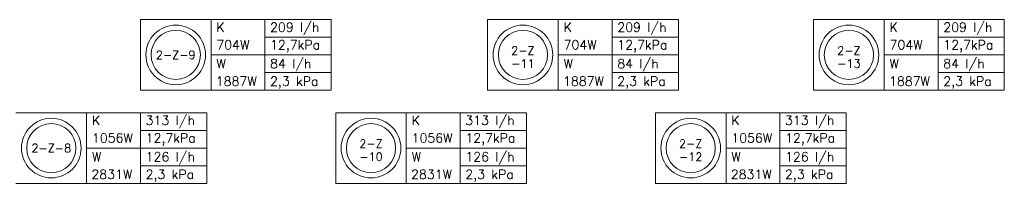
# Model space of a CAD drawing. Extents: x 7383 to 741080, y -570072 to -203000.
# Tile 19 of 43: x 474007 to 484710, y -323948 to -322165. Entities that reach past the tile are written whole.
import ezdxf
from ezdxf.enums import TextEntityAlignment as Align

# ---------------------------------------------------------------- set-up
doc = ezdxf.new("R2010")
doc.units = 0
doc.header["$LTSCALE"] = 25
doc.layers.add('000Vermogens2', color=7, linetype='CONTINUOUS')
doc.styles.add('VERWOL-1', font='ROMANS.SHX')

msp = doc.modelspace()

# ---------------------------------------------------------------- linework, layer by layer
at = {"layer": '000Vermogens2', "linetype": 'Continuous', "lineweight": 0}
for p, q in [((475319.5, -322165.3), (475319.5, -322933.1)), ((475319.5, -322165.3), (477392.4, -322165.3)), ((476087.4, -322165.3), (476087.4, -322933.1)), ((476672.6, -322549.2), (476672.6, -322165.3)), ((477392.4, -322165.3), (477392.4, -322933.1)), ((479093.9, -322165.3), (479093.9, -322933.1)), ((479093.9, -322165.3), (481166.8, -322165.3)), ((479861.8, -322165.3), (479861.8, -322933.1)), ((480447, -322549.2), (480447, -322165.3)), ((481166.8, -322165.3), (481166.8, -322933.1)), ((482637.2, -322165.3), (482637.2, -322933.1)), ((482637.2, -322165.3), (484710.1, -322165.3)), ((483405.1, -322165.3), (483405.1, -322933.1)), ((483990.3, -322549.2), (483990.3, -322165.3)), ((484710.1, -322165.3), (484710.1, -322933.1)), ((476672.6, -322357.3), (477392.4, -322357.3)), ((480447, -322357.3), (481166.8, -322357.3)), ((483990.3, -322357.3), (484710.1, -322357.3)), ((476087.4, -322549.2), (477392.4, -322549.2)), ((476672.6, -322549.2), (476672.6, -322933.1)), ((479861.8, -322549.2), (481166.8, -322549.2)), ((480447, -322549.2), (480447, -322933.1)), ((483405.1, -322549.2), (484710.1, -322549.2)), ((483990.3, -322549.2), (483990.3, -322933.1)), ((476672.6, -322741.2), (477392.4, -322741.2)), ((480447, -322741.2), (481166.8, -322741.2)), ((483990.3, -322741.2), (484710.1, -322741.2)), ((475319.5, -322933.1), (477392.4, -322933.1)), ((479093.9, -322933.1), (481166.8, -322933.1)), ((482637.2, -322933.1), (484710.1, -322933.1)), ((473967.1, -323179.8), (476040, -323179.8)), ((474734.9, -323179.8), (474734.9, -323947.7)), ((475320.2, -323563.7), (475320.2, -323179.8)), ((476040, -323179.8), (476040, -323947.7)), ((477442, -323179.8), (477442, -323947.7)), ((477442, -323179.8), (479514.9, -323179.8)), ((478209.9, -323179.8), (478209.9, -323947.7)), ((478795.2, -323563.7), (478795.2, -323179.8)), ((479514.9, -323179.8), (479514.9, -323947.7)), ((480917, -323179.8), (480917, -323947.7)), ((480917, -323179.8), (482989.9, -323179.8)), ((481684.9, -323179.8), (481684.9, -323947.7)), ((482270.2, -323563.7), (482270.2, -323179.8)), ((482989.9, -323179.8), (482989.9, -323947.7)), ((475320.2, -323371.8), (476040, -323371.8)), ((478795.2, -323371.8), (479514.9, -323371.8)), ((482270.2, -323371.8), (482989.9, -323371.8)), ((474734.9, -323563.7), (476040, -323563.7)), ((475320.2, -323563.7), (475320.2, -323947.7)), ((478209.9, -323563.7), (479514.9, -323563.7)), ((478795.2, -323563.7), (478795.2, -323947.7)), ((481684.9, -323563.7), (482989.9, -323563.7)), ((482270.2, -323563.7), (482270.2, -323947.7)), ((475320.2, -323755.7), (476040, -323755.7)), ((478795.2, -323755.7), (479514.9, -323755.7)), ((482270.2, -323755.7), (482989.9, -323755.7)), ((473967.1, -323947.7), (476040, -323947.7)), ((477442, -323947.7), (479514.9, -323947.7)), ((480917, -323947.7), (482989.9, -323947.7))]:
    msp.add_line(p, q, dxfattribs=at)
for centre, radius in [((475703.4, -322549.2), 324.2), ((479477.8, -322549.2), 324.2), ((483021.1, -322549.2), 324.2), ((475703.4, -322549.2), 267.6), ((479477.8, -322549.2), 267.6), ((483021.1, -322549.2), 267.6), ((474351, -323563.7), 324.2), ((474351, -323563.7), 267.6), ((477826, -323563.7), 324.2), ((477826, -323563.7), 267.6), ((481301, -323563.7), 324.2), ((481301, -323563.7), 267.6)]:
    msp.add_circle(centre, radius, dxfattribs=at)

# ---------------------------------------------------------------- texts
at = {"layer": '000Vermogens2', "linetype": 'Continuous', "lineweight": 0, "style": 'VERWOL-1'}
for s, p in [('K', (476145.1, -322297.4)), ('209 l/h', (476728.9, -322297.4)), ('K', (479919.5, -322297.4)), ('209 l/h', (480503.3, -322297.4)), ('K', (483462.8, -322297.4)), ('209 l/h', (484046.6, -322297.4)), ('704W', (476145.1, -322489.3)), ('12,7kPa', (476728.9, -322489.3)), ('704W', (479919.5, -322489.3)), ('12,7kPa', (480503.3, -322489.3)), ('704W', (483462.8, -322489.3)), ('12,7kPa', (484046.6, -322489.3)), ('W', (476145.1, -322693.7)), ('84 l/h', (476728.9, -322693.7)), ('W', (479919.5, -322693.7)), ('84 l/h', (480503.3, -322693.7)), ('W', (483462.8, -322693.7)), ('84 l/h', (484046.6, -322693.7)), ('1887W', (476139, -322885.6)), ('2,3 kPa', (476728.9, -322885.6)), ('1887W', (479913.4, -322885.6)), ('2,3 kPa', (480503.3, -322885.6)), ('1887W', (483456.7, -322885.6)), ('2,3 kPa', (484046.6, -322885.6)), ('K', (474792.7, -323311.9)), ('313 l/h', (475376.4, -323311.9)), ('K', (478267.7, -323311.9)), ('313 l/h', (478851.4, -323311.9)), ('K', (481742.7, -323311.9)), ('313 l/h', (482326.4, -323311.9)), ('1056W', (474792.7, -323503.8)), ('12,7kPa', (475376.4, -323503.8)), ('1056W', (478267.7, -323503.8)), ('12,7kPa', (478851.4, -323503.8)), ('1056W', (481742.7, -323503.8)), ('12,7kPa', (482326.4, -323503.8)), ('W', (474792.7, -323708.2)), ('126 l/h', (475376.4, -323708.2)), ('W', (478267.7, -323708.2)), ('126 l/h', (478851.4, -323708.2)), ('W', (481742.7, -323708.2)), ('126 l/h', (482326.4, -323708.2)), ('2831W', (474786.6, -323900.1)), ('2,3 kPa', (475376.4, -323900.1)), ('2831W', (478261.6, -323900.1)), ('2,3 kPa', (478851.4, -323900.1)), ('2831W', (481736.6, -323900.1)), ('2,3 kPa', (482326.4, -323900.1))]:
    msp.add_text(s, height=100, dxfattribs=at).set_placement(p)
for s, p in [('2-Z', (479477.8, -322501.9)), ('2-Z', (483021.1, -322501.9)), ('2-Z-9', (475703.4, -322549.2)), ('-11', (479477.8, -322643.8)), ('-13', (483021.1, -322643.8)), ('2-Z-8', (474351, -323563.7)), ('2-Z', (477826, -323516.4)), ('2-Z', (481301, -323516.4)), ('-10', (477826, -323658.3)), ('-12', (481301, -323658.3))]:
    msp.add_text(s, height=90, dxfattribs=at).set_placement(p, align=Align.MIDDLE_CENTER)

doc.saveas('drawing.dxf')
